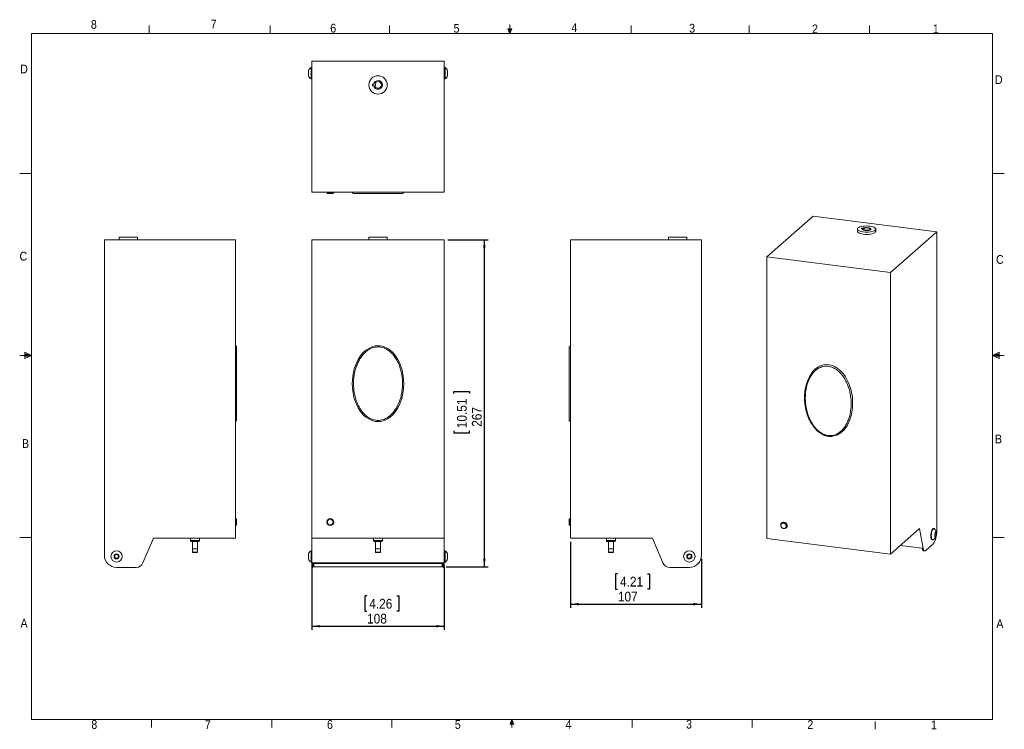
# Model space of a CAD drawing. Header units: millimetres. Extents: x 5 to 273, y 7 to 200.
import ezdxf

# ---------------------------------------------------------------- set-up
doc = ezdxf.new("R2010")
doc.units = ezdxf.units.MM
doc.layers.add('FORMAT', color=7, linetype='Continuous')
doc.styles.add('SLDTEXTSTYLE0', font='GOTHIC.TTF', dxfattribs={"width": 0.913})
doc.dimstyles.new('SLDDIMSTYLE0', dxfattribs={"dimtxt": 2.645833, "dimasz": 2.2, "dimexe": 0, "dimexo": 0.0625, "dimgap": 0.661458, "dimtad": 1, "dimlfac": 3, "dimrnd": 1e-09, "dimzin": 12, "dimdsep": 46, "dimtxsty": 'SLDTEXTSTYLE0', "dimsah": 1, "dimcen": 0.09, "dimadec": 0, "dimazin": 3, "dimtfac": 1, "dimtofl": 0, "dimtmove": 0, "dimatfit": 3, "dimfxl": 0, "dimfrac": 2, "dimtolj": 1, "dimtzin": 12, "dimarcsym": 0})

# ---------------------------------------------------------------- blocks, each defined once
blk = doc.blocks.new('*D1')
at = {"layer": 'FORMAT'}
for p, q in [((84.69, 51.61), (84.69, 34.38)), ((120.76, 51.61), (120.76, 34.38)), ((99.67, 43.65), (99.13, 43.65)), ((99.13, 43.65), (99.13, 39.45)), ((107.85, 43.65), (108.39, 43.65)), ((108.39, 43.65), (108.39, 39.45)), ((99.13, 39.45), (99.67, 39.45)), ((108.39, 39.45), (107.85, 39.45)), ((84.69, 35.38), (120.76, 35.38))]:
    blk.add_line(p, q, dxfattribs=at)
for points in [[(84.69, 35.38), (86.89, 35.04), (86.89, 35.72)], [(120.76, 35.38), (118.56, 35.72), (118.56, 35.04)]]:
    blk.add_solid(points, dxfattribs=at)
at = {"layer": 'FORMAT', "char_height": 2.646, "attachment_point": 1, "style": 'SLDTEXTSTYLE0'}
for s, insert in [('4.26', (100.34, 42.83, -17.97)), ('108', (99.75, 38.76, -17.97))]:
    blk.add_mtext(s, dxfattribs=dict(at, insert=insert))
blk = doc.blocks.new('*D2')
at = {"layer": 'FORMAT'}
for p, q in [((121.76, 140.55), (132.66, 140.55)), ((131.66, 140.55), (131.66, 51.55)), ((123.39, 98.72), (123.39, 99.26)), ((123.39, 99.26), (127.6, 99.26)), ((127.6, 99.26), (127.6, 98.72)), ((123.39, 88.59), (123.39, 88.05)), ((127.6, 88.05), (127.6, 88.59)), ((123.39, 88.05), (127.6, 88.05)), ((121.23, 51.55), (132.66, 51.55))]:
    blk.add_line(p, q, dxfattribs=at)
for points in [[(131.66, 140.55), (131.32, 138.35), (132, 138.35)], [(131.66, 51.55), (132, 53.75), (131.32, 53.75)]]:
    blk.add_solid(points, dxfattribs=at)
at = {"layer": 'FORMAT', "char_height": 2.646, "attachment_point": 1, "rotation": 90, "style": 'SLDTEXTSTYLE0'}
for s, insert in [('10.51', (124.22, 89.26, -17.97)), ('267', (128.28, 89.65, -17.97))]:
    blk.add_mtext(s, dxfattribs=dict(at, insert=insert))
blk = doc.blocks.new('*D3')
at = {"layer": 'FORMAT'}
for p, q in [((155.11, 58.32), (155.11, 40.38)), ((190.78, 53.72), (190.78, 40.38)), ((167.91, 49.65), (167.37, 49.65)), ((167.37, 49.65), (167.37, 45.45)), ((176.09, 49.65), (176.63, 49.65)), ((176.63, 49.65), (176.63, 45.45)), ((167.37, 45.45), (167.91, 45.45)), ((176.63, 45.45), (176.09, 45.45)), ((155.11, 41.38), (190.78, 41.38))]:
    blk.add_line(p, q, dxfattribs=at)
for points in [[(155.11, 41.38), (157.31, 41.04), (157.31, 41.72)], [(190.78, 41.38), (188.58, 41.72), (188.58, 41.04)]]:
    blk.add_solid(points, dxfattribs=at)
at = {"layer": 'FORMAT', "char_height": 2.646, "attachment_point": 1, "style": 'SLDTEXTSTYLE0'}
for s, insert in [('4.21', (168.58, 48.83, 0.03)), ('107', (168, 44.76, 0.03))]:
    blk.add_mtext(s, dxfattribs=dict(at, insert=insert))

msp = doc.modelspace()

# ---------------------------------------------------------------- linework, layer by layer
at = {"color": 7, "linetype": 'Continuous', "lineweight": 0}
for p, q in [((40.4628, 196.675), (40.4628, 198.8289)), ((73.395, 196.675), (73.395, 198.8289)), ((105.8678, 196.675), (105.8678, 198.8289)), ((138.5703, 196.675), (138.5703, 199.1482)), ((171.6661, 196.675), (171.6661, 198.8289)), ((203.7289, 196.675), (203.7289, 198.8289)), ((236.4844, 196.675), (236.4844, 198.8289)), ((8.3801, 196.675), (270.0001, 196.675)), ((8.3801, 196.675), (8.3801, 9.9587)), ((139.1022, 197.9105), (138.0411, 197.9105)), ((138.5703, 196.675), (138.0411, 197.9105)), ((138.5703, 196.675), (138.3066, 197.9105)), ((138.5703, 196.675), (138.7998, 197.9105)), ((138.5703, 196.675), (139.1022, 197.9105)), ((270.0001, 9.9587), (270.0001, 196.675)), ((8.3801, 158.5487), (5.2051, 158.5487)), ((270.0001, 158.5487), (273.1751, 158.5487)), ((8.3801, 109.0187), (6.6232, 109.9161)), ((6.6232, 109.9161), (6.6232, 108.2059)), ((270.0001, 109.0187), (271.7571, 109.9161)), ((271.7571, 109.9161), (271.7571, 108.2059)), ((8.3801, 109.0187), (5.2051, 109.0187)), ((6.6232, 109.5389), (8.3801, 109.0187)), ((6.6232, 109.3267), (8.3801, 109.0187)), ((6.6232, 108.2059), (8.3801, 109.0187)), ((6.6232, 108.7844), (8.3801, 109.0187)), ((6.6232, 108.7844), (8.3801, 109.0187)), ((271.7571, 109.5389), (270.0001, 109.0187)), ((271.7571, 109.3267), (270.0001, 109.0187)), ((271.7571, 108.7844), (270.0001, 109.0187)), ((271.7571, 108.7844), (270.0001, 109.0187)), ((271.7571, 108.2059), (270.0001, 109.0187)), ((270.0001, 109.0187), (273.1751, 109.0187)), ((8.3801, 59.4887), (5.2051, 59.4887)), ((270.0001, 59.4887), (273.1751, 59.4887)), ((270.0001, 9.9587), (8.3801, 9.9587)), ((41.0826, 9.9587), (41.0826, 7.8048)), ((73.7851, 9.9587), (73.7851, 7.8048)), ((106.4876, 9.9587), (106.4876, 7.8048)), ((139.1901, 9.9587), (138.6609, 8.7232)), ((139.7221, 8.7232), (138.6609, 8.7232)), ((139.1901, 9.9587), (138.914, 8.7232)), ((139.1901, 9.9587), (139.1901, 7.8048)), ((139.1901, 9.9587), (139.7221, 8.7232)), ((139.1901, 9.9587), (139.4609, 8.7232)), ((171.8926, 9.9587), (171.8926, 7.8048)), ((204.5951, 9.9587), (204.5951, 7.8048))]:
    msp.add_line(p, q, dxfattribs=at)
at = {"color": 7, "linetype": 'Continuous', "lineweight": 15}
for p, q in [((84.6932, 189.1761), (84.6932, 153.5094)), ((120.7598, 189.1761), (84.6932, 189.1761)), ((120.7598, 189.1761), (120.7598, 153.5094)), ((83.7932, 186.4497), (83.7932, 186.5426)), ((83.7932, 185.1429), (83.7932, 186.4497)), ((84.6598, 187.3927), (84.4932, 187.3927)), ((84.4932, 187.187), (84.4932, 187.3927)), ((84.4932, 184.2927), (84.4932, 187.187)), ((84.6598, 187.187), (84.6598, 187.3927)), ((84.6598, 184.2927), (84.6598, 187.187)), ((84.6932, 186.8427), (84.6598, 186.8427)), ((120.7932, 186.8427), (120.7598, 186.8427)), ((120.9598, 187.3927), (120.7932, 187.3927)), ((120.7932, 187.3927), (120.7932, 184.5397)), ((120.9598, 187.3927), (120.9598, 184.5397)), ((121.6598, 186.5426), (121.6598, 185.2543)), ((121.6598, 185.2543), (121.6598, 185.1429)), ((84.4932, 184.2927), (84.6598, 184.2927)), ((84.6598, 184.8427), (84.6932, 184.8427)), ((101.5433, 182.8761), (101.2265, 182.8761)), ((101.2265, 182.8761), (101.2265, 182.4761)), ((101.2265, 182.4761), (101.5433, 182.4761)), ((101.8319, 182.8761), (102.0598, 182.8761)), ((102.0598, 182.4761), (101.8319, 182.4761)), ((102.0598, 182.8761), (102.0598, 182.4761)), ((120.7598, 184.8427), (120.7932, 184.8427)), ((120.7932, 184.5397), (120.7932, 184.2927)), ((120.7932, 184.2927), (120.9598, 184.2927)), ((120.9598, 184.5397), (120.9598, 184.2927)), ((120.7598, 153.5094), (84.6932, 153.5094)), ((88.7932, 153.5094), (88.8626, 153.2502)), ((88.9592, 153.1761), (90.4938, 153.1761)), ((90.5904, 153.2502), (90.6598, 153.5094)), ((221.1152, 146.9817), (208.5051, 135.8606)), ((254.8525, 142.7312), (221.1152, 146.9817)), ((233.1857, 143.4582), (233.1857, 142.8297)), ((234.3533, 143.6974), (234.2119, 143.5726)), ((234.2119, 143.5726), (234.5082, 143.5353)), ((234.6497, 143.66), (234.3533, 143.6974)), ((234.3533, 143.5548), (234.3533, 143.6974)), ((234.5082, 143.3811), (234.5082, 143.5353)), ((234.6497, 143.2564), (234.6497, 143.66)), ((234.7691, 143.4582), (234.7691, 143.2001)), ((234.9914, 143.4744), (234.7782, 143.5013)), ((234.9196, 143.4835), (234.9196, 143.626)), ((234.9196, 143.626), (235.1328, 143.5992)), ((235.1328, 143.5992), (234.9914, 143.4744)), ((236.6024, 143.2001), (236.6024, 143.4582)), ((238.1857, 142.8297), (238.1857, 143.4582)), ((254.8525, 142.7312), (242.2424, 131.6101)), ((254.8525, 61.8067), (254.8525, 142.7312)), ((28.2483, 54.7172), (28.2483, 140.5506)), ((28.2483, 140.5506), (63.915, 140.5506)), ((32.2483, 141.2172), (32.2483, 140.5506)), ((34.7483, 141.2172), (32.2483, 141.2172)), ((37.2483, 141.2172), (34.7483, 141.2172)), ((37.2483, 140.5506), (37.2483, 141.2172)), ((63.915, 140.5506), (63.915, 59.3172)), ((84.6932, 140.5506), (84.6932, 59.3172)), ((120.7598, 140.5506), (84.6932, 140.5506)), ((100.2265, 141.2172), (100.2265, 140.5506)), ((105.2265, 141.2172), (100.2265, 141.2172)), ((105.2265, 140.5506), (105.2265, 141.2172)), ((120.7598, 140.5506), (120.7598, 59.3172)), ((155.1142, 140.5506), (155.1142, 59.3172)), ((190.7808, 140.5506), (155.1142, 140.5506)), ((181.7808, 141.2172), (181.7808, 140.5506)), ((186.7808, 141.2172), (181.7808, 141.2172)), ((186.7808, 140.5506), (186.7808, 141.2172)), ((190.7808, 54.7172), (190.7808, 140.5506)), ((208.5051, 135.8606), (208.5051, 59.2731)), ((242.2424, 131.6101), (208.5051, 135.8606)), ((242.2424, 131.6101), (242.2424, 55.0226)), ((64.1742, 64.5811), (63.915, 64.6506)), ((64.2483, 64.4845), (64.2483, 62.9499)), ((154.7808, 63.2665), (154.7808, 64.4845)), ((155.1142, 64.6506), (154.8549, 64.5811)), ((63.915, 62.7839), (64.1742, 62.8533)), ((154.7808, 63.2665), (154.7808, 62.9499)), ((154.8549, 62.8533), (155.1142, 62.7839)), ((212.3697, 63.1611), (212.3409, 63.0555)), ((213.3297, 61.9342), (213.4381, 61.9497)), ((242.2424, 55.0226), (250.1384, 61.9863)), ((250.1384, 61.9863), (251.1349, 56.5407)), ((254.0548, 61.9674), (253.8989, 61.987)), ((41.5816, 59.3172), (38.7631, 52.6092)), ((63.915, 59.3172), (41.5816, 59.3172)), ((51.6816, 59.3172), (51.6816, 58.6839)), ((51.6816, 59.3172), (51.6816, 58.6506)), ((54.1483, 58.6839), (54.1483, 59.3172)), ((54.1483, 58.6506), (54.1483, 59.3172)), ((120.7598, 59.3172), (84.6932, 59.3172)), ((84.6932, 59.3172), (84.6932, 52.6092)), ((101.4932, 59.3172), (101.4932, 58.6839)), ((101.4932, 59.3172), (101.4932, 58.6506)), ((103.9598, 58.6839), (103.9598, 59.3172)), ((103.9598, 58.6506), (103.9598, 59.3172)), ((120.7598, 59.3172), (120.7598, 52.6092)), ((155.1142, 59.3172), (177.4475, 59.3172)), ((164.8808, 59.3172), (164.8808, 58.6839)), ((164.8808, 59.3172), (164.8808, 58.6506)), ((167.3475, 58.6839), (167.3475, 59.3172)), ((167.3475, 58.6506), (167.3475, 59.3172)), ((177.4475, 59.3172), (180.266, 52.6092)), ((242.2424, 55.0226), (208.5051, 59.2731)), ((254.312, 60.1937), (254.4225, 60.7488)), ((254.4053, 59.7919), (254.312, 60.1937)), ((254.3625, 59.9764), (254.6092, 59.9453)), ((254.3815, 60.543), (254.7197, 60.5004)), ((254.6092, 59.9453), (254.4053, 59.7919)), ((254.4225, 60.7488), (254.6264, 60.9021)), ((254.7197, 60.5004), (254.6092, 59.9453)), ((254.6264, 60.9021), (254.7197, 60.5004)), ((254.7601, 60.543), (254.7554, 60.6269)), ((54.1483, 58.6839), (51.6816, 58.6839)), ((54.1483, 58.6506), (51.6816, 58.6506)), ((51.7483, 58.6506), (51.7483, 58.4172)), ((54.0816, 58.4172), (51.7483, 58.4172)), ((52.215, 58.4172), (52.215, 55.5172)), ((52.215, 58.4172), (52.215, 55.4839)), ((52.215, 58.4172), (52.215, 56.4506)), ((53.615, 56.4506), (52.215, 56.4506)), ((53.615, 55.5172), (53.615, 58.4172)), ((53.615, 55.4839), (53.615, 58.4172)), ((53.615, 56.4506), (53.615, 58.4172)), ((54.0816, 58.4172), (54.0816, 58.6506)), ((103.5801, 58.6839), (101.4932, 58.6839)), ((103.9598, 58.6506), (101.4932, 58.6506)), ((101.5598, 58.6506), (101.5598, 58.4172)), ((103.8932, 58.4172), (101.5598, 58.4172)), ((102.0265, 58.4172), (102.0265, 55.5172)), ((102.0265, 58.4172), (102.0265, 55.4839)), ((102.0265, 58.4172), (102.0265, 56.4506)), ((103.4265, 56.4506), (102.0265, 56.4506)), ((103.4265, 55.5172), (103.4265, 58.4172)), ((103.4265, 55.4839), (103.4265, 58.4172)), ((103.4265, 56.4506), (103.4265, 58.4172)), ((103.9598, 58.6839), (103.5801, 58.6839)), ((103.8932, 58.4172), (103.8932, 58.6506)), ((165.224, 58.6839), (164.8808, 58.6839)), ((167.3475, 58.6506), (164.8808, 58.6506)), ((164.9475, 58.6506), (164.9475, 58.4172)), ((167.2808, 58.4172), (164.9475, 58.4172)), ((167.3475, 58.6839), (165.224, 58.6839)), ((165.4142, 58.4172), (165.4142, 55.5172)), ((165.4142, 58.4172), (165.4142, 55.4839)), ((165.4142, 58.4172), (165.4142, 56.4506)), ((166.8142, 56.4506), (165.4142, 56.4506)), ((166.8142, 55.5172), (166.8142, 58.4172)), ((166.8142, 55.4839), (166.8142, 58.4172)), ((166.8142, 56.4506), (166.8142, 58.4172)), ((167.2808, 58.4172), (167.2808, 58.6506)), ((244.8601, 57.3312), (250.8231, 56.5799)), ((250.8231, 56.5799), (251.1349, 56.5407)), ((251.7868, 55.9604), (253.674, 57.6247)), ((253.5114, 58.9113), (253.6673, 58.8917)), ((31.0043, 54.3825), (31.2917, 54.8832)), ((31.2942, 53.8832), (31.0043, 54.3825)), ((31.2917, 54.8832), (31.8691, 54.8846)), ((31.8716, 53.8846), (31.2942, 53.8832)), ((31.8691, 54.8846), (32.159, 54.3853)), ((32.159, 54.3853), (31.8716, 53.8846)), ((53.615, 55.5172), (52.215, 55.5172)), ((53.615, 55.4839), (52.215, 55.4839)), ((83.7932, 53.684), (83.7932, 55.0838)), ((84.6598, 55.9339), (84.4932, 55.9339)), ((84.4932, 52.8339), (84.4932, 55.9339)), ((84.6598, 52.8339), (84.6598, 55.9339)), ((84.6932, 55.3839), (84.6598, 55.3839)), ((103.211, 55.5172), (102.0265, 55.5172)), ((103.4265, 55.4839), (102.0265, 55.4839)), ((103.4265, 55.5172), (103.211, 55.5172)), ((120.7932, 55.3839), (120.7598, 55.3839)), ((120.9598, 55.9339), (120.7932, 55.9339)), ((120.7932, 55.9339), (120.7932, 55.2232)), ((120.7932, 55.2232), (120.7932, 52.8339)), ((120.9598, 55.9339), (120.9598, 55.2232)), ((120.9598, 55.2232), (120.9598, 52.8339)), ((121.6598, 55.0838), (121.6598, 54.7629)), ((121.6598, 54.7629), (121.6598, 53.684)), ((165.6089, 55.5172), (165.4142, 55.5172)), ((166.8142, 55.4839), (165.4142, 55.4839)), ((166.8142, 55.5172), (165.6089, 55.5172)), ((186.8708, 54.412), (187.1835, 54.8973)), ((187.1348, 53.8985), (186.8708, 54.412)), ((187.7115, 53.8704), (187.1348, 53.8985)), ((187.1835, 54.8973), (187.7601, 54.8693)), ((188.0242, 54.3558), (187.7115, 53.8704)), ((187.7601, 54.8693), (188.0242, 54.3558)), ((251.225, 55.901), (251.5368, 55.8617)), ((36.9193, 51.3839), (31.5816, 51.3839)), ((84.4932, 52.8339), (84.6598, 52.8339)), ((84.6598, 53.3839), (84.6932, 53.3839)), ((84.6932, 52.6092), (85.0265, 52.6092)), ((84.6932, 51.3839), (84.6932, 52.6092)), ((85.0265, 51.3839), (84.6932, 51.3839)), ((85.0265, 52.6092), (120.4265, 52.6092)), ((85.0265, 51.3839), (85.0265, 52.6092)), ((85.2265, 52.4172), (85.2265, 52.6092)), ((85.2265, 52.4172), (120.2265, 52.4172)), ((85.2265, 52.4172), (85.2265, 51.5506)), ((120.2265, 51.5506), (85.2265, 51.5506)), ((89.7932, 52.6092), (89.7932, 52.4172)), ((89.7932, 52.5654), (90.2265, 52.5654)), ((90.2265, 52.6092), (90.2265, 52.5654)), ((90.2265, 52.5654), (91.2265, 52.5654)), ((91.2265, 52.5654), (91.2265, 52.6092)), ((91.2265, 52.5654), (93.2265, 52.5654)), ((93.2265, 52.6092), (93.2265, 52.5654)), ((93.2265, 52.5654), (94.2265, 52.5654)), ((94.2265, 52.5654), (94.2265, 52.6092)), ((94.2265, 52.5654), (96.2265, 52.5654)), ((96.2265, 52.6092), (96.2265, 52.5654)), ((96.2265, 52.5654), (97.2265, 52.5654)), ((97.2265, 52.5654), (97.2265, 52.6092)), ((97.2265, 52.5654), (99.2265, 52.5654)), ((99.2265, 52.6092), (99.2265, 52.5654)), ((99.2265, 52.5654), (99.2265, 52.4172)), ((106.2265, 52.5654), (106.2265, 52.6092)), ((106.2265, 52.5654), (108.2265, 52.5654)), ((106.2265, 52.4172), (106.2265, 52.5654)), ((108.2265, 52.6092), (108.2265, 52.5654)), ((108.2265, 52.5654), (109.2265, 52.5654)), ((109.2265, 52.5654), (109.2265, 52.6092)), ((109.2265, 52.5654), (111.2265, 52.5654)), ((111.2265, 52.6092), (111.2265, 52.5654)), ((111.2265, 52.5654), (112.2265, 52.5654)), ((112.2265, 52.5654), (112.2265, 52.6092)), ((112.2265, 52.5654), (114.2265, 52.5654)), ((114.2265, 52.6092), (114.2265, 52.5654)), ((114.2265, 52.5654), (115.2265, 52.5654)), ((115.2265, 52.5654), (115.2265, 52.6092)), ((115.2265, 52.5654), (115.6598, 52.5654)), ((115.6598, 52.4172), (115.6598, 52.6092)), ((120.2265, 52.4172), (120.2265, 52.6092)), ((120.2265, 51.5506), (120.2265, 52.4172)), ((120.4265, 52.6092), (120.7598, 52.6092)), ((120.4265, 52.6092), (120.4265, 51.3839)), ((120.7598, 51.3839), (120.4265, 51.3839)), ((120.7598, 53.3839), (120.7932, 53.3839)), ((120.7598, 52.6092), (120.7598, 51.3839)), ((120.7932, 52.8339), (120.9598, 52.8339)), ((182.1099, 51.3839), (187.4475, 51.3839))]:
    msp.add_line(p, q, dxfattribs=at)
at = {"color": 8, "linetype": 'Continuous', "lineweight": 15}
for p, q in [((88.8626, 153.2502), (90.5904, 153.2502)), ((64.1742, 62.8533), (64.1742, 64.5811)), ((154.8549, 64.5811), (154.8549, 63.2098)), ((154.8549, 63.2098), (154.8549, 62.8533))]:
    msp.add_line(p, q, dxfattribs=at)
at = {"color": 7, "linetype": 'Continuous', "lineweight": 15, "flags": 128}
for points in [[(238.1857, 142.8297), (238.1518, 142.6928), (238.0243, 142.5351), (237.8069, 142.3886), (237.508, 142.2592), (237.1391, 142.1516), (236.7143, 142.0702), (236.25, 142.0179), (235.7641, 141.9968), (235.2751, 142.0077), (234.8019, 142.0502), (234.3626, 142.1226), (233.9742, 142.2223), (233.6516, 142.3452), (233.4071, 142.4868), (233.2503, 142.6416), (233.187, 142.8036), (233.1857, 142.8297)], [(233.3472, 143.7529), (233.5646, 143.8993), (233.8635, 144.0287), (234.2324, 144.1363), (234.6571, 144.2178), (235.1214, 144.2701), (235.6074, 144.2912), (236.0964, 144.2802), (236.5696, 144.2377), (237.0089, 144.1653), (237.3973, 144.0657), (237.7199, 143.9427), (237.9643, 143.8011), (238.1212, 143.6463), (238.1845, 143.4843), (238.1518, 143.3213), (238.0243, 143.1636), (237.8069, 143.0172), (237.508, 142.8877), (237.1391, 142.7802), (236.7143, 142.6987), (236.25, 142.6464), (235.7641, 142.6253), (235.2751, 142.6362), (234.8019, 142.6787), (234.3626, 142.7512), (233.9742, 142.8508), (233.6516, 142.9738), (233.4071, 143.1154), (233.2503, 143.2701), (233.187, 143.4321), (233.2197, 143.5951), (233.3472, 143.7529)], [(234.5082, 143.5353), (234.4905, 143.4225), (234.5681, 143.3126), (234.7347, 143.2143), (234.9771, 143.1354), (235.276, 143.0823), (235.6076, 143.0591), (235.9453, 143.0677), (236.2624, 143.1074), (236.5336, 143.1751), (236.7371, 143.2654), (236.8569, 143.371), (236.8833, 143.4836), (236.8143, 143.5942), (236.6554, 143.6939), (236.4191, 143.7748), (236.1245, 143.8305), (235.7948, 143.8566), (235.4565, 143.8509), (235.1364, 143.8139), (234.8601, 143.7485), (234.6497, 143.66)], [(234.7782, 143.5013), (234.7844, 143.4026), (234.8848, 143.3096), (235.0688, 143.2322), (235.3172, 143.1784), (235.6042, 143.1539), (235.8997, 143.1611), (236.1728, 143.1994), (236.3951, 143.2647), (236.5432, 143.3502), (236.6018, 143.447), (236.5647, 143.545), (236.4358, 143.6339), (236.2285, 143.7045), (235.9645, 143.7493), (235.6714, 143.7637), (235.3799, 143.7463), (235.1202, 143.6987), (234.9196, 143.626)], [(213.7757, 62.1866), (213.5862, 62.0224), (213.3463, 61.9368), (213.0821, 61.939), (212.8221, 62.0288), (212.5947, 62.1965), (212.4243, 62.4239), (212.3296, 62.6863), (212.3207, 62.9554), (212.3985, 63.202), (212.5548, 63.3993), (212.7725, 63.5259), (213.028, 63.5682), (213.2937, 63.5216), (213.5408, 63.3911), (213.7424, 63.1908), (213.8768, 62.9425), (213.9294, 62.673), (213.8944, 62.4116), (213.7757, 62.1866)], [(212.3697, 63.1611), (212.3829, 63.2044), (212.5068, 63.4342)], [(213.6764, 62.2262), (213.7856, 62.4384), (213.8115, 62.685), (213.7511, 62.9363), (213.6116, 63.1621), (213.4099, 63.3351), (213.1702, 63.4344), (212.9216, 63.4481), (212.6939, 63.3745), (212.5147, 63.2225), (212.4055, 63.0103), (212.3796, 62.7637), (212.44, 62.5124), (212.5795, 62.2866), (212.7812, 62.1136), (213.0209, 62.0143), (213.2695, 62.0006), (213.4972, 62.0742), (213.6764, 62.2262)], [(212.5068, 63.4342), (212.6999, 63.6046), (212.9432, 63.6991), (213.213, 63.7083), (213.4828, 63.6314), (213.7262, 63.4758), (213.9195, 63.2569), (214.0436, 62.996), (214.0864, 62.7187), (214.0438, 62.4521), (213.9199, 62.2224), (213.7269, 62.0519), (213.4836, 61.9575), (213.4381, 61.9497)], [(253.8989, 61.987), (253.845, 61.9855), (253.7088, 61.9138), (253.5725, 61.75), (253.4444, 61.5045), (253.3327, 61.1927), (253.2444, 60.8342)], [(254.1696, 61.9094), (254.1283, 61.941), (254.0009, 61.9658), (253.8648, 61.8941), (253.7284, 61.7304), (253.6003, 61.4849), (253.4886, 61.1731), (253.4003, 60.8146)], [(253.2444, 60.8342), (253.1851, 60.4515), (253.1585, 60.0687), (253.1662, 59.7097), (253.2077, 59.3972), (253.2806, 59.1508), (253.3801, 58.986), (253.5, 58.9132), (253.5114, 58.9113)], [(253.4003, 60.8146), (253.341, 60.4319), (253.3144, 60.049), (253.3221, 59.6901), (253.3636, 59.3776), (253.4365, 59.1312), (253.536, 58.9664), (253.6559, 58.8935), (253.7887, 58.9172), (253.7912, 58.9185)], [(254.3078, 60.5209), (254.2735, 60.2661), (254.2718, 60.0222), (254.3032, 59.8222), (254.3632, 59.6931), (254.4439, 59.6523), (254.5343, 59.7053), (254.6222, 59.845), (254.6957, 60.0525), (254.7449, 60.2998), (254.7632, 60.5535), (254.7481, 60.7793), (254.7016, 60.9467), (254.6301, 61.0331), (254.5431, 61.0269), (254.4524, 60.9289), (254.3703, 60.7522), (254.3078, 60.5209)], [(250.8231, 56.5799), (250.8701, 56.3753), (250.9301, 56.203), (251.0018, 56.0668), (251.0837, 55.9697), (251.1739, 55.9136), (251.225, 55.901)], [(251.1349, 56.5407), (251.1819, 56.336), (251.2419, 56.1637), (251.3136, 56.0275), (251.3955, 55.9304), (251.4857, 55.8743), (251.5824, 55.8606), (251.6835, 55.8895), (251.7868, 55.9604)]]:
    msp.add_lwpolyline(points, dxfattribs=at)
at = {"color": 7, "linetype": 'Continuous', "lineweight": 15}
for centre, radius in [((102.7265, 182.6761), 2.5), ((89.7265, 63.7172), 0.9333), ((89.7265, 63.7172), 0.8639), ((89.7265, 63.7172), 0.7673), ((31.5816, 54.3839), 1.55), ((31.5816, 54.3839), 0.6999), ((187.4475, 54.3839), 1.55), ((187.4475, 54.3839), 0.6999)]:
    msp.add_circle(centre, radius, dxfattribs=at)
for centre, radius, start, end in [((85.4931, 185.8561), 1.8333, 123.053911, 158.009523), ((85.4931, 185.8293), 1.8333, 201.990477, 236.946089), ((119.9599, 185.8561), 1.8333, 21.990477, 56.946089), ((119.9599, 185.8293), 1.8333, 303.053911, 338.009523), ((102.7265, 182.6761), 1.2, 189.594068, 170.405932), ((102.7265, 182.6761), 0.9167, 192.602265, 167.397735), ((88.9592, 153.2761), 0.1, 195, 270), ((90.4938, 153.2761), 0.1, 270, 345), ((96.0599, 153.5094), 0.3333, 180.650325, 269.719493), ((109.3931, 153.5094), 0.3333, 270.225158, 359.339455), ((63.915, 111.3838), 0.3333, 359.982296, 90.108532), ((155.1142, 111.3838), 0.3333, 90.108011, 180.016738), ((63.915, 91.384), 0.3333, 270.312174, 0.041699), ((155.1142, 91.384), 0.3333, 179.958225, 270.312865), ((64.1483, 64.4845), 0.1, 0, 75), ((154.8808, 64.4845), 0.1, 105, 180), ((64.1483, 62.9499), 0.1, 285, 0), ((154.8808, 62.9499), 0.1, 180, 255), ((245.2437, 61.8357), 9.6088, 352.549036, 359.827506), ((250.0676, 60.5433), 4.6394, 321.016486, 353.021345), ((31.5816, 54.7172), 3.3333, 180, 270), ((52.4816, 55.4839), 0.0667, 180, 270), ((53.3483, 55.4839), 0.0667, 270, 360), ((85.4931, 54.3973), 1.8333, 123.053911, 158.009523), ((85.4931, 54.3705), 1.8333, 201.990477, 236.946089), ((102.2932, 55.4839), 0.0667, 180, 270), ((103.1598, 55.4839), 0.0667, 270, 0), ((119.9599, 54.3973), 1.8333, 21.990477, 56.946089), ((119.9599, 54.3705), 1.8333, 303.053911, 338.009523), ((165.6808, 55.4839), 0.0667, 180, 270), ((166.5475, 55.4839), 0.0667, 270, 0), ((187.4475, 54.7172), 3.3333, 270, 0), ((36.9193, 53.3839), 2, 270, 337.209409), ((182.1099, 53.3839), 2, 202.790591, 270)]:
    msp.add_arc(centre, radius, start, end, dxfattribs=at)
msp.add_ellipse((102.7265, 101.3839), major_axis=(0, 10.3333), ratio=0.67741935, dxfattribs=at)
for start_param, end_param in [(6.1315239, 7.37791729), (3.14243624, 6.1315239)]:
    msp.add_ellipse((225.3738, 96.8087), major_axis=(-0.9893, 9.7552), ratio=0.66351913, start_param=start_param, end_param=end_param, dxfattribs=at)
for points, knots in [([(102.7265, 153.1761), (102.4609, 153.1761), (101.9297, 153.1761), (101.1593, 153.1761), (100.4359, 153.1761), (99.6531, 153.1761), (98.8574, 153.1761), (98.1074, 153.1761), (97.492, 153.1761), (96.9995, 153.1761), (96.5687, 153.1761), (96.2469, 153.1761), (96.0711, 153.1761), (96.0783, 153.1761), (96.0808, 153.1761)], [0, 0, 0, 0, 0.060437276, 0.120906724, 0.180997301, 0.241137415, 0.332654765, 0.424320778, 0.513358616, 0.602729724, 0.691911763, 0.812604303, 0.933712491, 1, 1, 1, 1]), ([(109.3766, 153.1761), (109.3794, 153.1761), (109.3871, 153.1761), (109.2511, 153.1761), (108.986, 153.1761), (108.5863, 153.1761), (108.0489, 153.1761), (107.3649, 153.1761), (106.593, 153.1761), (105.7659, 153.1761), (104.9801, 153.1761), (104.1801, 153.1761), (103.4405, 153.1761), (102.9497, 153.1761), (102.7265, 153.1761)], [0, 0, 0, 0, 0.06142467, 0.1687756, 0.27124515, 0.3739472, 0.47628086, 0.57699924, 0.67758177, 0.75295461, 0.82822592, 0.88886884, 0.94946232, 1, 1, 1, 1]), ([(64.2483, 111.3839), (64.2483, 111.3695), (64.2483, 111.3407), (64.2483, 111.1233), (64.2483, 110.7925), (64.2483, 110.2858), (64.2483, 109.5646), (64.2483, 108.6293), (64.2483, 107.6128), (64.2483, 106.5442), (64.2483, 105.3011), (64.2483, 103.8823), (64.2483, 102.2982), (64.2483, 100.6969), (64.2483, 99.0966), (64.2483, 97.5182), (64.2483, 96.05), (64.2483, 94.7172), (64.2483, 93.6386), (64.2483, 92.7752), (64.2483, 92.1698), (64.2483, 91.7411), (64.2483, 91.4845), (64.2483, 91.3714), (64.2483, 91.3954), (64.2483, 91.4004)], [0, 0, 0, 0, 0.03009459, 0.0602052, 0.09012715, 0.12007377, 0.16564461, 0.21128947, 0.25562564, 0.30012776, 0.34453573, 0.40463428, 0.4649398, 0.52507742, 0.58596362, 0.64702721, 0.7078286, 0.76179739, 0.81569793, 0.85631225, 0.89686843, 0.92836794, 0.95983687, 0.99151718, 1, 1, 1, 1]), ([(102.7265, 111.3839), (102.4609, 111.3695), (101.9297, 111.3407), (101.1593, 111.1233), (100.4359, 110.7925), (99.6531, 110.2858), (98.8574, 109.5646), (98.1074, 108.6293), (97.4921, 107.6128), (96.9993, 106.5442), (96.5697, 105.3011), (96.2418, 103.8823), (96.0591, 102.2982), (96.0471, 100.6969), (96.2065, 99.0966), (96.546, 97.5182), (97.0562, 96.05), (97.7243, 94.7172), (98.476, 93.6386), (99.3015, 92.7754), (100.0948, 92.1691), (100.9057, 91.7432), (101.701, 91.4769), (102.534, 91.3633), (103.3464, 91.403), (104.1084, 91.5831), (104.8849, 91.8981), (105.6714, 92.3858), (106.5382, 93.1391), (107.3585, 94.1374), (108.0738, 95.3558), (108.6201, 96.6423), (109.014, 97.9661), (109.2741, 99.3373), (109.4022, 100.7415), (109.3955, 102.1658), (109.2549, 103.5616), (108.985, 104.9161), (108.5866, 106.2157), (108.0488, 107.4565), (107.3649, 108.6129), (106.593, 109.5663), (105.7659, 110.3096), (104.9801, 110.821), (104.1801, 111.1623), (103.4405, 111.3522), (102.9497, 111.374), (102.7265, 111.3839)], [0, 0, 0, 0, 0.015066, 0.03014002, 0.0451196, 0.06011152, 0.08292526, 0.10577607, 0.12797171, 0.15025043, 0.17248202, 0.20256865, 0.23275889, 0.26286508, 0.29334602, 0.32391577, 0.35435426, 0.3813722, 0.40835597, 0.42868837, 0.44899167, 0.46476101, 0.48051503, 0.49637488, 0.51223217, 0.526432, 0.54064112, 0.55965613, 0.57869832, 0.60564133, 0.63262922, 0.65868399, 0.68483392, 0.71092347, 0.73782618, 0.76479176, 0.79169405, 0.81737306, 0.84311033, 0.86875528, 0.89399544, 0.91920156, 0.93809009, 0.95695319, 0.97215038, 0.98733519, 1, 1, 1, 1]), ([(154.7808, 91.4004), (154.7808, 91.4035), (154.7808, 91.4104), (154.7808, 91.5859), (154.7808, 91.897), (154.7808, 92.3861), (154.7808, 93.139), (154.7808, 94.1374), (154.7808, 95.3558), (154.7808, 96.6423), (154.7808, 97.9661), (154.7808, 99.3373), (154.7808, 100.7415), (154.7808, 102.1658), (154.7808, 103.5616), (154.7808, 104.9161), (154.7808, 106.2157), (154.7808, 107.4565), (154.7808, 108.6129), (154.7808, 109.5663), (154.7808, 110.3096), (154.7808, 110.821), (154.7808, 111.1623), (154.7808, 111.3522), (154.7808, 111.374), (154.7808, 111.3839)], [0, 0, 0, 0, 0.02325011, 0.05168512, 0.08013873, 0.1182161, 0.15634787, 0.21030096, 0.26434393, 0.31651833, 0.36888328, 0.42112733, 0.47499972, 0.52899801, 0.58286955, 0.63429149, 0.68583011, 0.73718385, 0.787727, 0.83820198, 0.87602607, 0.91379921, 0.94423143, 0.97463885, 1, 1, 1, 1]), ([(225.2559, 106.1329), (225.0075, 106.1506), (224.5106, 106.186), (223.7899, 106.0719), (223.1132, 105.8452), (222.3811, 105.4598), (221.6367, 104.8736), (220.8204, 103.9503), (220.0938, 102.7395), (219.5381, 101.2985), (219.19, 99.8246), (219.0192, 98.3526), (219.0079, 96.8443), (219.1571, 95.3167), (219.4746, 93.7886), (219.9518, 92.3442), (220.5768, 91.0089), (221.28, 89.9033), (222.0522, 88.9922), (222.7942, 88.3271), (223.5527, 87.83), (224.2966, 87.4853), (225.0758, 87.28), (225.8358, 87.2216), (226.5486, 87.3016), (227.2749, 87.5071), (228.0106, 87.8742), (228.8215, 88.4823), (229.5888, 89.3268), (230.2579, 90.3913), (230.7689, 91.5398), (231.1373, 92.7415), (231.422, 94.2182), (231.5396, 95.9791), (231.406, 97.7637), (231.1103, 99.2973), (230.7375, 100.5696), (230.2345, 101.8028), (229.5947, 102.9737), (228.8727, 103.9635), (228.0991, 104.7618), (227.364, 105.3365), (226.6157, 105.7526), (225.9238, 106.0189), (225.4647, 106.0972), (225.2559, 106.1329)], [0, 0, 0, 0, 0.01506719, 0.03014241, 0.04512316, 0.06011627, 0.08293182, 0.10578443, 0.13909407, 0.17245568, 0.20254469, 0.23273732, 0.26284589, 0.29332924, 0.32390141, 0.35434231, 0.38136238, 0.40834829, 0.4286823, 0.4489872, 0.46475778, 0.48051305, 0.49637415, 0.5122327, 0.52643365, 0.54064389, 0.55966041, 0.5787041, 0.60564924, 0.63263927, 0.6586961, 0.6848481, 0.71093971, 0.75130899, 0.79167758, 0.81735861, 0.84309792, 0.8687449, 0.89398706, 0.91919517, 0.9380852, 0.95694978, 0.97214818, 0.98733419, 1, 1, 1, 1]), ([(219.1466, 100.6591), (219.091, 100.4121), (218.9637, 99.8472), (218.851, 98.931), (218.7929, 97.9145), (218.8105, 96.8647), (218.9012, 95.7918), (219.0688, 94.7232), (219.3122, 93.6881), (219.624, 92.7087), (220, 91.7871), (220.4223, 90.9529), (220.8719, 90.2118), (221.3352, 89.567), (221.8213, 88.9976), (222.3286, 88.4999), (222.8481, 88.0785), (223.3928, 87.7178), (223.9655, 87.4282), (224.5704, 87.2066), (225.1821, 87.0662), (225.7754, 87.0018), (226.155, 87.0284), (226.3344, 87.041)], [0, 0, 0, 0, 0.045596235, 0.104295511, 0.164287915, 0.225586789, 0.288255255, 0.351430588, 0.411970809, 0.469938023, 0.525632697, 0.579448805, 0.626312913, 0.67002072, 0.711305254, 0.750461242, 0.787911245, 0.822582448, 0.859649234, 0.89601548, 0.932276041, 0.967983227, 1, 1, 1, 1]), ([(254.7554, 60.6269), (254.7536, 60.6904), (254.7492, 60.8522), (254.6856, 61.1078), (254.5717, 61.3923), (254.4068, 61.6654), (254.255, 61.8207), (254.179, 61.8984)], [0, 0, 0, 0, 0.13262562, 0.33834888, 0.54652337, 0.77317344, 1, 1, 1, 1]), ([(253.7893, 58.9252), (253.8455, 58.9545), (253.9918, 59.0307), (254.1925, 59.2006), (254.3877, 59.415), (254.5361, 59.6491), (254.6252, 59.824), (254.6532, 59.9231), (254.6569, 59.9364)], [0, 0, 0, 0, 0.13897026, 0.36178027, 0.57273422, 0.77386911, 0.96971329, 1, 1, 1, 1]), ([(52.485, 55.4172), (52.4892, 55.4172), (52.4981, 55.4172), (52.5519, 55.4172), (52.6016, 55.4172), (52.6055, 55.4172)], [0, 0, 0, 0, 0.44905782, 0.95648259, 1, 1, 1, 1]), ([(52.9363, 55.4172), (52.8805, 55.4172), (52.7688, 55.4172), (52.6558, 55.4172), (52.6211, 55.4172), (52.6196, 55.4172)], [0, 0, 0, 0, 0.48923901, 0.97850062, 1, 1, 1, 1]), ([(53.2168, 55.4172), (53.1798, 55.4172), (53.0998, 55.4172), (52.9935, 55.4172), (52.9363, 55.4172)], [0, 0, 0, 0, 0.46167005, 1, 1, 1, 1]), ([(53.2188, 55.4172), (53.2504, 55.4172), (53.3182, 55.4172), (53.3563, 55.4172), (53.346, 55.4172), (53.345, 55.4172)], [0, 0, 0, 0, 0.43937747, 0.94294768, 1, 1, 1, 1]), ([(103.1593, 55.4172), (103.1556, 55.4172), (103.1482, 55.4172), (103.0552, 55.4172), (102.9169, 55.4172), (102.7484, 55.4172), (102.5766, 55.4172), (102.4288, 55.4172), (102.3216, 55.4172), (102.303, 55.4172), (102.2937, 55.4172)], [0, 0, 0, 0, 0.12499629, 0.24999836, 0.37499963, 0.49999999, 0.62500049, 0.75000159, 0.87500389, 1, 1, 1, 1]), ([(165.6842, 55.4172), (165.6884, 55.4172), (165.6973, 55.4172), (165.7511, 55.4172), (165.8007, 55.4172), (165.8047, 55.4172)], [0, 0, 0, 0, 0.44906015, 0.95648247, 1, 1, 1, 1]), ([(166.1355, 55.4172), (166.0797, 55.4172), (165.968, 55.4172), (165.855, 55.4172), (165.8203, 55.4172), (165.8188, 55.4172)], [0, 0, 0, 0, 0.48924111, 0.97850481, 1, 1, 1, 1]), ([(166.416, 55.4172), (166.379, 55.4172), (166.299, 55.4172), (166.1927, 55.4172), (166.1355, 55.4172)], [0, 0, 0, 0, 0.46167005, 1, 1, 1, 1]), ([(166.4179, 55.4172), (166.4495, 55.4172), (166.5174, 55.4172), (166.5555, 55.4172), (166.5452, 55.4172), (166.5442, 55.4172)], [0, 0, 0, 0, 0.43937747, 0.94294768, 1, 1, 1, 1])]:
    msp.add_open_spline(points, degree=3, knots=knots, dxfattribs=at)
at = {"layer": 'FORMAT', "color": 7, "linetype": 'Continuous', "lineweight": 0}
msp.add_line((238.0569, 9.4857), (238.0569, 7.3318), dxfattribs=at)

# ---------------------------------------------------------------- texts
at = {"color": 7, "linetype": 'Continuous', "lineweight": 0, "char_height": 2.3813, "attachment_point": 1, "style": 'SLDTEXTSTYLE0'}
for s, insert in [('8', (24.5799, 200.3292)), ('7', (57.1954, 200.4302)), ('6', (89.7223, 199.3157)), ('5', (123.2771, 199.2776)), ('4', (155.344, 199.425)), ('3', (187.3994, 199.2941)), ('2', (220.8348, 199.1238)), ('1', (253.7327, 199.1238)), ('D', (5.316, 188.2028)), ('D', (270.6064, 185.3101)), ('C', (5.163, 137.2592)), ('C', (270.9282, 136.3736)), ('B', (5.8233, 86.2855)), ('B', (270.6181, 87.5244)), ('A', (5.4295, 37.3965)), ('A', (270.998, 37.2482)), ('8', (24.698, 9.8297)), ('7', (55.5899, 9.7718)), ('6', (88.8415, 9.8363)), ('5', (123.623, 9.8363)), ('4', (153.7691, 9.8363)), ('3', (186.5527, 9.9007)), ('2', (219.5759, 9.8159)), ('1', (253.1887, 9.7091))]:
    msp.add_mtext(s, dxfattribs=dict(at, insert=insert))

# ---------------------------------------------------------------- dimensions: what is measured, and where the dimension line sits
at = {"layer": 'FORMAT'}
dim = msp.add_linear_dim(base=(131.6598, 51.5506), p1=(120.7598, 140.5506), p2=(120.2265, 51.5506), angle=90, dimstyle='SLDDIMSTYLE0', dxfattribs=at)
dim.commit()
dim.dimension.update_dxf_attribs({"geometry": '*D2', "text_midpoint": (131.6598, 93.6546), "dimtype": 160})
for base, p1, p2, picture, middle in [((190.7808, 41.3839), (155.1142, 59.3172), (190.7808, 54.7172), '*D3', (172.0017, 41.3839)), ((120.7598, 35.3839), (84.6932, 52.6092), (120.7598, 52.6092), '*D1', (103.7592, 35.3839))]:
    dim = msp.add_linear_dim(base=base, p1=p1, p2=p2, dimstyle='SLDDIMSTYLE0', dxfattribs=at)
    dim.commit()
    dim.dimension.update_dxf_attribs({"geometry": picture, "text_midpoint": middle, "dimtype": 160})

doc.saveas('drawing.dxf')
